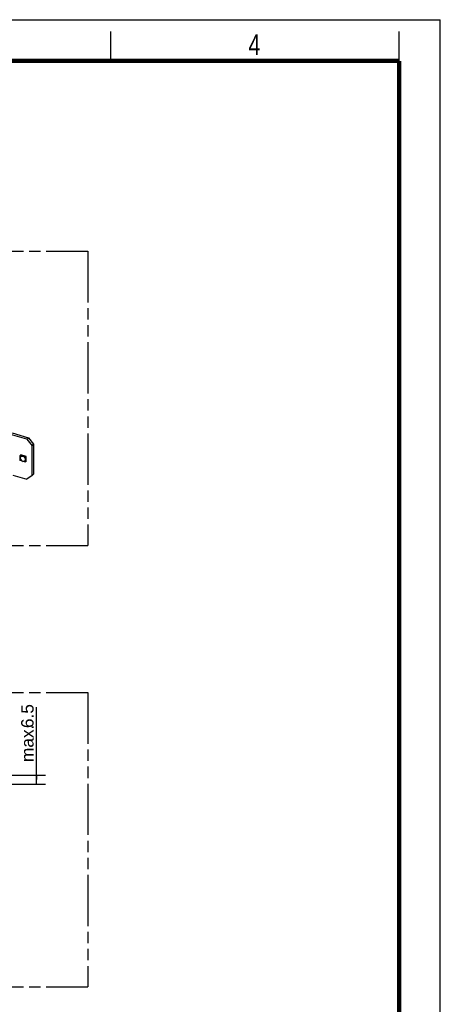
# Model space of a CAD drawing. Header units: millimetres. Extents: x 0 to 210, y 0 to 297.
# Tile 6 of 6: x 139 to 210, y 130 to 297. Entities that reach past the tile are written whole.
import ezdxf

# ---------------------------------------------------------------- set-up
doc = ezdxf.new("R2010")
doc.units = ezdxf.units.MM
doc.header["$LTSCALE"] = 19.36
doc.linetypes.add('PHANTOM', pattern=[0.8, 0.45, -0.05, 0.1, -0.05, 0.1, -0.05])
doc.layers.get('0').update_dxf_attribs({"linetype": 'CONTINUOUS'})
doc.layers.add('DEFAULT_3', color=7, linetype='PHANTOM')
doc.layers.add('Z_DIM_2D', color=7, linetype='CONTINUOUS')
doc.styles.add('TEXTSTYLE_2', font='txt', dxfattribs={"width": 0.75})
doc.styles.add('TEXTSTYLE_3', font='helveticaneueltw1g-ltcn.otf')
doc.dimstyles.new('DIMSTYLE_2', dxfattribs={"dimtxt": 2.1, "dimasz": 3.5, "dimexe": 1.5, "dimexo": 0, "dimgap": 0.525, "dimtad": 1, "dimdec": 3, "dimlfac": 4, "dimdsep": 46, "dimtxsty": 'TEXTSTYLE_3', "dimcen": 0.09, "dimclrt": 5, "dimadec": 0, "dimazin": 0, "dimtp": 0.2, "dimtm": 0.2, "dimtfac": 1, "dimtdec": 3, "dimtofl": 0, "dimtmove": 0, "dimatfit": 3, "dimfxl": 0, "dimtolj": 1, "dimarcsym": 0})

# ---------------------------------------------------------------- blocks, each defined once
blk = doc.blocks.new('*D11')
at = {"layer": 'Z_DIM_2D', "color": 2, "linetype": 'Continuous'}
for p, q in [((141.41, 167.91), (141.41, 180.17)), ((129.16, 168.67), (142.91, 168.67)), ((141.41, 168.67), (141.41, 167.91)), ((141.41, 167.14), (141.41, 167.91)), ((132.12, 167.14), (142.91, 167.14))]:
    blk.add_line(p, q, dxfattribs=at)
at = {"layer": 'Z_DIM_2D', "color": 5, "linetype": 'Continuous', "style": 'TEXTSTYLE_3'}
for s, p in [('6.5', (140.89, 176.64)), ('max. ', (140.89, 170.87))]:
    blk.add_text(s, height=2.1, rotation=90, dxfattribs=at).set_placement(p)
blk = doc.blocks.new('_NONE')

msp = doc.modelspace()

# ---------------------------------------------------------------- linework, layer by layer
at = {"color": 2, "linetype": 'Continuous'}
for p, q in [((0, 297), (210, 297)), ((210, 0), (210, 297)), ((154, 290), (154, 295)), ((203, 290), (203, 295))]:
    msp.add_line(p, q, dxfattribs=at)
at = {"color": 7, "linetype": 'Continuous'}
for p, q in [((139.76447, 225.7363), (136.97878, 226.54046)), ((137.25378, 226.77861), (140.03947, 225.97445)), ((139.76447, 225.7363), (140.03947, 225.97445)), ((140.03947, 225.97445), (140.90549, 224.85844)), ((139.76447, 225.7363), (140.63049, 224.62029)), ((140.63049, 224.62029), (140.90549, 224.85844)), ((140.63049, 219.53965), (140.63049, 224.62029)), ((140.90549, 224.85844), (140.90549, 219.77781)), ((138.63382, 222.96712), (138.73965, 223.05878)), ((138.63382, 222.96712), (139.49984, 222.71713)), ((138.63382, 222.10111), (138.63382, 222.96712)), ((138.63383, 222.53322), (138.63382, 222.53412)), ((139.60567, 222.80878), (138.73965, 223.05878)), ((139.49984, 222.71713), (139.60567, 222.80878)), ((139.49984, 221.85111), (139.49984, 222.71713)), ((139.60567, 221.94276), (139.60567, 222.80878)), ((139.02226, 221.98897), (138.63382, 222.10111)), ((139.08368, 221.97124), (139.49984, 221.85111)), ((139.60567, 221.94276), (139.49984, 221.85111)), ((137.36989, 219.61489), (139.76447, 218.92363)), ((140.63049, 219.53965), (139.76447, 218.92363)), ((140.63049, 219.53965), (140.90549, 219.77781))]:
    msp.add_line(p, q, dxfattribs=at)
at = {"color": 7, "linetype": 'Continuous', "const_width": 0.7}
for points in [[(7, 290), (203, 290)], [(203, 7), (203, 290)]]:
    msp.add_lwpolyline(points, dxfattribs=at)
at = {"color": 7, "linetype": 'Continuous'}
msp.add_arc((139.21145, 222.53421), 0.57747, 180.1177653, 261.67654, dxfattribs=at)
for points, knots in [([(138.63382, 222.53412), (138.63382, 222.58737), (138.65284, 222.69199), (138.75366, 222.81576), (138.9055, 222.86998), (139.01359, 222.85749), (139.06683, 222.84212)], [0, 0, 0, 0, 0.256265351, 0.492411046, 0.733359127, 1, 1, 1, 1]), ([(139.06683, 222.84212), (139.18662, 222.80754), (139.39896, 222.65187), (139.49984, 222.40601), (139.49984, 222.28412)], [0, 0, 0, 0, 0.505658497, 1, 1, 1, 1]), ([(139.49984, 222.28412), (139.49984, 222.23537), (139.48389, 222.14005), (139.40122, 222.02223), (139.27263, 221.9577), (139.17609, 221.95569), (139.12788, 221.96269)], [0, 0, 0, 0, 0.260141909, 0.500112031, 0.740064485, 1, 1, 1, 1])]:
    msp.add_open_spline(points, degree=3, knots=knots, dxfattribs=at)
at = {"layer": 'DEFAULT_3', "color": 91, "linetype": 'PHANTOM', "true_color": 0x80ff80}
for p, q in [((50.12864, 257.68), (150.12864, 257.68)), ((150.12864, 257.68), (150.12864, 207.68)), ((50.12864, 207.68), (150.12864, 207.68)), ((50.12864, 182.68), (150.12864, 182.68)), ((150.12864, 182.68), (150.12864, 132.68)), ((50.12864, 132.68), (150.12864, 132.68))]:
    msp.add_line(p, q, dxfattribs=at)

# ---------------------------------------------------------------- texts
at = {"color": 5, "linetype": 'Continuous', "style": 'TEXTSTYLE_2', "width": 0.785714}
msp.add_text('4', height=3.5, dxfattribs=at).set_placement((177.38314, 290.99105))

# ---------------------------------------------------------------- dimensions: what is measured, and where the dimension line sits
at = {"layer": 'Z_DIM_2D', "color": 2, "linetype": 'Continuous'}
dim = msp.add_linear_dim(base=(141.41064, 168.67413), p1=(132.11896, 167.13663), p2=(129.16115, 168.67413), angle=90, text='max. <>', dimstyle='DIMSTYLE_2', override={"dimblk1": 'NONE', "dimblk2": 'NONE', "dimsah": 1}, dxfattribs=at)
dim.commit()
dim.dimension.update_dxf_attribs({"geometry": '*D11', "text_midpoint": (141.41064, 175.51907), "dimtype": 160})

doc.saveas('drawing.dxf')
